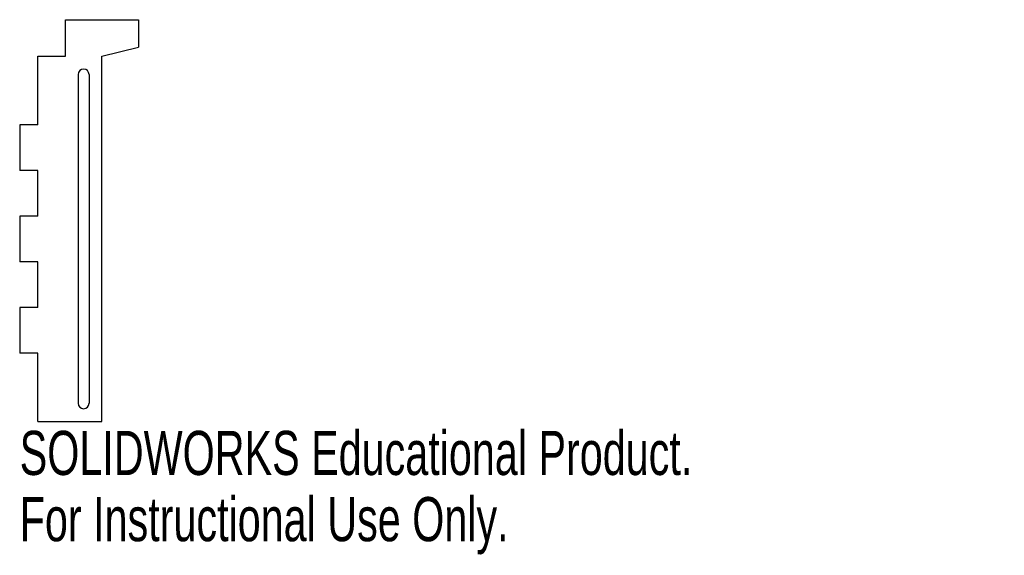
# Model space of a CAD drawing. Header units: millimetres. Extents: x -2 to 106, y -15 to 44.
import ezdxf

# ---------------------------------------------------------------- set-up
doc = ezdxf.new("R2010")
doc.units = ezdxf.units.MM
doc.styles.add('SLDTEXTSTYLE0', font='TXT', dxfattribs={"width": 0.7})

msp = doc.modelspace()

# ---------------------------------------------------------------- linework, layer by layer
at = {"color": 7, "linetype": 'Continuous', "lineweight": 25}
for p, q in [((3, 40), (3, 44)), ((3, 44), (11, 44)), ((11, 44), (11, 41)), ((7, 40), (11, 41)), ((0, 32.5), (0, 40)), ((0, 40), (3, 40)), ((7, 0), (7, 40)), ((4.4, 38), (4.4, 2)), ((5.6, 38), (5.6, 2)), ((-2, 32.5), (-2, 27.5)), ((0, 32.5), (-2, 32.5)), ((0, 27.5), (-2, 27.5)), ((0, 22.5), (0, 27.5)), ((-2, 22.5), (-2, 17.5)), ((0, 22.5), (-2, 22.5)), ((0, 17.5), (-2, 17.5)), ((0, 12.5), (0, 17.5)), ((-2, 12.5), (-2, 7.5)), ((0, 12.5), (-2, 12.5)), ((0, 7.5), (-2, 7.5)), ((0, 0), (0, 7.5)), ((0, 0), (7, 0))]:
    msp.add_line(p, q, dxfattribs=at)
for centre, start, end in [((5, 38), 0, 180), ((5, 2), 180, 0)]:
    msp.add_arc(centre, 0.6, start, end, dxfattribs=at)

# ---------------------------------------------------------------- texts
at = {"color": 7, "linetype": 'Continuous', "char_height": 4.8336, "attachment_point": 1, "style": 'SLDTEXTSTYLE0'}
for s, insert in [('SOLIDWORKS Educational Product.', (-2, -1.02)), ('For Instructional Use Only.', (-2, -8.27))]:
    msp.add_mtext(s, dxfattribs=dict(at, insert=insert))

doc.saveas('drawing.dxf')
